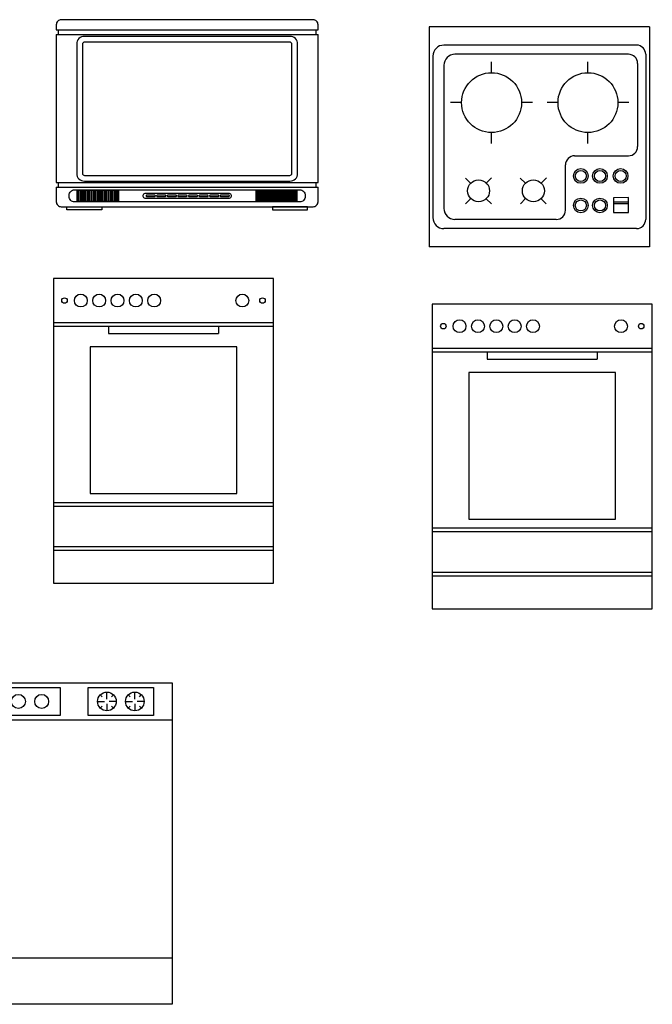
# Model space of a CAD drawing. Header units: millimetres. Extents: x 132.88 to 138.02, y 178.53 to 181.28.
# Tile 4 of 4: x 136.29 to 138.02, y 178.6 to 181.28. Entities that reach past the tile are written whole.
import ezdxf

# ---------------------------------------------------------------- set-up
doc = ezdxf.new("R2010")
doc.units = ezdxf.units.MM

# ---------------------------------------------------------------- blocks, each defined once
blk = doc.blocks.new('Dishwasher')
for p, q in [((16.3156, 33.1843), (16.5, 33)), ((17, 32.75), (17, 33.5)), ((17.5, 33), (17.6938, 33.1938)), ((19.3156, 33.1843), (19.5, 33)), ((20, 32.75), (20, 33.5)), ((20.5, 33), (20.6938, 33.1938)), ((16, 32.5), (16.75, 32.5)), ((16.5, 32), (16.2942, 31.7942)), ((17, 32.25), (17, 31.5)), ((18, 32.5), (17.25, 32.5)), ((17.7061, 31.7939), (17.5, 32)), ((19, 32.5), (19.75, 32.5)), ((19.5, 32), (19.2942, 31.7942)), ((20, 32.25), (20, 31.5)), ((21, 32.5), (20.25, 32.5)), ((20.7061, 31.7939), (20.5, 32)), ((24, 30.5), (0, 30.5)), ((0, 5), (24, 5))]:
    blk.add_line(p, q)
for points in [[(0, 0), (0, 34.5), (24, 34.5), (24, 0)], [(0.5, 31), (0.5, 34), (12, 34), (12, 31)], [(15, 31), (15, 34), (22, 34), (22, 31)]]:
    blk.add_lwpolyline(points, close=True)
for centre, radius in [((2.5, 32.5), 0.75), ((5, 32.5), 0.75), ((7.5, 32.5), 0.75), ((10, 32.5), 0.75), ((17, 32.5), 1), ((20, 32.5), 1)]:
    blk.add_circle(centre, radius)

msp = doc.modelspace()

# ---------------------------------------------------------------- linework, layer by layer
for p, q in [((136.3928, 181.2556), (137.1063, 181.2556)), ((136.3928, 181.243), (137.1063, 181.243)), ((138.0093, 181.2639), (137.4093, 181.2639)), ((137.4093, 181.2639), (137.4093, 180.6639)), ((138.0093, 181.2639), (138.0093, 180.6639)), ((137.9743, 181.2139), (137.4493, 181.2139)), ((137.9523, 181.1889), (137.4793, 181.1889)), ((137.9993, 181.1889), (137.9993, 180.7389)), ((137.4193, 181.1839), (137.4193, 180.7439)), ((137.5792, 181.1387), (137.5792, 181.1687)), ((137.8419, 181.1387), (137.8419, 181.1687)), ((137.9773, 181.1639), (137.9773, 180.9373)), ((137.4493, 181.1589), (137.4493, 180.7689)), ((137.4976, 181.0571), (137.4676, 181.0571)), ((137.6907, 181.0571), (137.6607, 181.0571)), ((137.7603, 181.0571), (137.7303, 181.0571)), ((137.9535, 181.0571), (137.9235, 181.0571)), ((137.5792, 180.9455), (137.5792, 180.9755)), ((137.8419, 180.9455), (137.8419, 180.9755)), ((137.8056, 180.9123), (137.9523, 180.9123)), ((137.7806, 180.7639), (137.7806, 180.8873)), ((136.3928, 180.8397), (137.1063, 180.8397)), ((137.5079, 180.8517), (137.5221, 180.8376)), ((137.5791, 180.8521), (137.5649, 180.838)), ((137.6575, 180.8517), (137.6716, 180.8376)), ((137.7286, 180.8521), (137.7145, 180.838)), ((136.3928, 180.8271), (137.1063, 180.8271)), ((137.5225, 180.7956), (137.5084, 180.7814)), ((137.5645, 180.7951), (137.5787, 180.781)), ((137.672, 180.7956), (137.6579, 180.7814)), ((137.714, 180.7951), (137.7282, 180.781)), ((137.9523, 180.7984), (137.9118, 180.7975)), ((137.9118, 180.7975), (137.9118, 180.7574)), ((137.9118, 180.787), (137.9523, 180.787)), ((137.9523, 180.7574), (137.9523, 180.7984)), ((137.9118, 180.7823), (137.9523, 180.7823)), ((137.7556, 180.7389), (137.4793, 180.7389)), ((137.9118, 180.7574), (137.9523, 180.7574)), ((137.9743, 180.7139), (137.4493, 180.7139)), ((138.0093, 180.6639), (137.4093, 180.6639)), ((136.385, 180.4577), (136.985, 180.4577)), ((136.385, 180.4477), (136.985, 180.4477)), ((136.535, 180.4477), (136.535, 180.4277)), ((136.835, 180.4477), (136.835, 180.4277)), ((136.535, 180.4277), (136.835, 180.4277)), ((137.4173, 180.3879), (138.0173, 180.3879)), ((137.4173, 180.3779), (138.0173, 180.3779)), ((137.5673, 180.3779), (137.5673, 180.3579)), ((137.5673, 180.3579), (137.8673, 180.3579)), ((137.8673, 180.3779), (137.8673, 180.3579)), ((136.385, 179.9677), (136.985, 179.9677)), ((136.385, 179.9577), (136.985, 179.9577)), ((137.4173, 179.8979), (138.0173, 179.8979)), ((137.4173, 179.8879), (138.0173, 179.8879)), ((136.385, 179.8477), (136.985, 179.8477)), ((136.385, 179.8377), (136.985, 179.8377)), ((137.4173, 179.7779), (138.0173, 179.7779)), ((137.4173, 179.7679), (138.0173, 179.7679))]:
    msp.add_line(p, q)
for points in [[(137.1063, 181.2556), (137.1063, 181.2696, 0.414214), (137.0927, 181.2832), (136.4064, 181.2832, 0.414214), (136.3928, 181.2696), (136.3928, 181.2556, 0.414214)], [(136.3928, 181.243), (136.3928, 180.8397, 0.414214)], [(137.1063, 180.8397), (137.1063, 181.243, 0.414214)], [(136.3928, 180.8271), (136.3928, 180.787, 0.414214), (136.4064, 180.7734)], [(136.4064, 180.7734), (137.0927, 180.7734, 0.414214), (137.1063, 180.787), (137.1063, 180.8271, 0.414214)]]:
    msp.add_lwpolyline(points, format="xyb")
for points in [[(136.398, 181.2556), (136.398, 181.243)], [(137.1011, 181.243), (137.1011, 181.2556)], [(136.398, 180.8397), (136.398, 180.8271)], [(137.1011, 180.8271), (137.1011, 180.8397)]]:
    msp.add_lwpolyline(points)
for points in [[(136.4697, 180.8432), (137.0294, 180.8432, 0.414214), (137.0507, 180.8644), (137.0507, 181.2165, 0.414214), (137.0294, 181.2378), (136.4697, 181.2378, 0.414214), (136.4484, 181.2165), (136.4484, 180.8644, 0.414214)], [(136.4697, 180.8589), (137.0294, 180.8589, 0.414214), (137.035, 180.8644), (137.035, 181.2165, 0.414214), (137.0294, 181.2221), (136.4697, 181.2221, 0.414214), (136.4641, 181.2165), (136.4641, 180.8644, 0.414214)], [(136.4423, 180.8196), (137.0567, 180.8196, -0.414214), (137.0713, 180.8051), (137.0713, 180.8011, -0.414214), (137.0567, 180.7866), (136.4423, 180.7866, -0.414214), (136.4278, 180.8011), (136.4278, 180.8051, -0.414214)], [(136.4508, 180.8184), (136.4515, 180.8184, -0.414214), (136.4527, 180.8172), (136.4527, 180.789, -0.414214), (136.4515, 180.7879), (136.4508, 180.7879, -0.414214), (136.4496, 180.789), (136.4496, 180.8172, -0.414214)], [(136.4565, 180.8184), (136.4573, 180.8184, -0.414214), (136.4585, 180.8172), (136.4585, 180.789, -0.414214), (136.4573, 180.7879), (136.4565, 180.7879, -0.414214), (136.4553, 180.789), (136.4553, 180.8172, -0.414214)], [(136.4623, 180.8184), (136.4631, 180.8184, -0.414214), (136.4643, 180.8172), (136.4643, 180.789, -0.414214), (136.4631, 180.7879), (136.4623, 180.7879, -0.414214), (136.4611, 180.789), (136.4611, 180.8172, -0.414214)], [(136.4681, 180.8184), (136.4689, 180.8184, -0.414214), (136.4701, 180.8172), (136.4701, 180.789, -0.414214), (136.4689, 180.7879), (136.4681, 180.7879, -0.414214), (136.4669, 180.789), (136.4669, 180.8172, -0.414214)], [(136.4739, 180.8184), (136.4747, 180.8184, -0.414214), (136.4759, 180.8172), (136.4759, 180.789, -0.414214), (136.4747, 180.7879), (136.4739, 180.7879, -0.414214), (136.4727, 180.789), (136.4727, 180.8172, -0.414214)], [(136.4797, 180.8184), (136.4805, 180.8184, -0.414214), (136.4817, 180.8172), (136.4817, 180.789, -0.414214), (136.4805, 180.7879), (136.4797, 180.7879, -0.414214), (136.4785, 180.789), (136.4785, 180.8172, -0.414214)], [(136.4855, 180.8184), (136.4863, 180.8184, -0.414214), (136.4875, 180.8172), (136.4875, 180.789, -0.414214), (136.4863, 180.7879), (136.4855, 180.7879, -0.414214), (136.4843, 180.789), (136.4843, 180.8172, -0.414214)], [(136.4913, 180.8184), (136.4921, 180.8184, -0.414214), (136.4932, 180.8172), (136.4932, 180.789, -0.414214), (136.4921, 180.7879), (136.4913, 180.7879, -0.414214), (136.4901, 180.789), (136.4901, 180.8172, -0.414214)], [(136.4971, 180.8184), (136.4978, 180.8184, -0.414214), (136.499, 180.8172), (136.499, 180.789, -0.414214), (136.4978, 180.7879), (136.4971, 180.7879, -0.414214), (136.4959, 180.789), (136.4959, 180.8172, -0.414214)], [(136.5029, 180.8184), (136.5036, 180.8184, -0.414214), (136.5048, 180.8172), (136.5048, 180.789, -0.414214), (136.5036, 180.7879), (136.5029, 180.7879, -0.414214), (136.5017, 180.789), (136.5017, 180.8172, -0.414214)], [(136.5087, 180.8184), (136.5094, 180.8184, -0.414214), (136.5106, 180.8172), (136.5106, 180.789, -0.414214), (136.5094, 180.7879), (136.5087, 180.7879, -0.414214), (136.5075, 180.789), (136.5075, 180.8172, -0.414214)], [(136.5145, 180.8184), (136.5152, 180.8184, -0.414214), (136.5164, 180.8172), (136.5164, 180.789, -0.414214), (136.5152, 180.7879), (136.5145, 180.7879, -0.414214), (136.5133, 180.789), (136.5133, 180.8172, -0.414214)], [(136.5202, 180.8184), (136.521, 180.8184, -0.414214), (136.5222, 180.8172), (136.5222, 180.789, -0.414214), (136.521, 180.7879), (136.5202, 180.7879, -0.414214), (136.519, 180.789), (136.519, 180.8172, -0.414214)], [(136.526, 180.8184), (136.5268, 180.8184, -0.414214), (136.528, 180.8172), (136.528, 180.789, -0.414214), (136.5268, 180.7879), (136.526, 180.7879, -0.414214), (136.5248, 180.789), (136.5248, 180.8172, -0.414214)], [(136.5318, 180.8184), (136.5326, 180.8184, -0.414214), (136.5338, 180.8172), (136.5338, 180.789, -0.414214), (136.5326, 180.7879), (136.5318, 180.7879, -0.414214), (136.5306, 180.789), (136.5306, 180.8172, -0.414214)], [(136.5376, 180.8184), (136.5384, 180.8184, -0.414214), (136.5396, 180.8172), (136.5396, 180.789, -0.414214), (136.5384, 180.7879), (136.5376, 180.7879, -0.414214), (136.5364, 180.789), (136.5364, 180.8172, -0.414214)], [(136.5434, 180.8184), (136.5442, 180.8184, -0.414214), (136.5454, 180.8172), (136.5454, 180.789, -0.414214), (136.5442, 180.7879), (136.5434, 180.7879, -0.414214), (136.5422, 180.789), (136.5422, 180.8172, -0.414214)], [(136.5492, 180.8184), (136.55, 180.8184, -0.414214), (136.5512, 180.8172), (136.5512, 180.789, -0.414214), (136.55, 180.7879), (136.5492, 180.7879, -0.414214), (136.548, 180.789), (136.548, 180.8172, -0.414214)], [(136.555, 180.8184), (136.5558, 180.8184, -0.414214), (136.5569, 180.8172), (136.5569, 180.789, -0.414214), (136.5558, 180.7879), (136.555, 180.7879, -0.414214), (136.5538, 180.789), (136.5538, 180.8172, -0.414214)], [(136.5608, 180.8184), (136.5615, 180.8184, -0.414214), (136.5627, 180.8172), (136.5627, 180.789, -0.414214), (136.5615, 180.7879), (136.5608, 180.7879, -0.414214), (136.5596, 180.789), (136.5596, 180.8172, -0.414214)], [(136.9383, 180.8184), (136.9375, 180.8184, 0.414214), (136.9363, 180.8172), (136.9363, 180.789, 0.414214), (136.9375, 180.7879), (136.9383, 180.7879, 0.414214), (136.9395, 180.789), (136.9395, 180.8172, 0.414214)], [(136.9441, 180.8184), (136.9433, 180.8184, 0.414214), (136.9421, 180.8172), (136.9421, 180.789, 0.414214), (136.9433, 180.7879), (136.9441, 180.7879, 0.414214), (136.9453, 180.789), (136.9453, 180.8172, 0.414214)], [(136.9499, 180.8184), (136.9491, 180.8184, 0.414214), (136.9479, 180.8172), (136.9479, 180.789, 0.414214), (136.9491, 180.7879), (136.9499, 180.7879, 0.414214), (136.9511, 180.789), (136.9511, 180.8172, 0.414214)], [(136.9557, 180.8184), (136.9549, 180.8184, 0.414214), (136.9537, 180.8172), (136.9537, 180.789, 0.414214), (136.9549, 180.7879), (136.9557, 180.7879, 0.414214), (136.9569, 180.789), (136.9569, 180.8172, 0.414214)], [(136.9615, 180.8184), (136.9607, 180.8184, 0.414214), (136.9595, 180.8172), (136.9595, 180.789, 0.414214), (136.9607, 180.7879), (136.9615, 180.7879, 0.414214), (136.9627, 180.789), (136.9627, 180.8172, 0.414214)], [(136.9673, 180.8184), (136.9665, 180.8184, 0.414214), (136.9653, 180.8172), (136.9653, 180.789, 0.414214), (136.9665, 180.7879), (136.9673, 180.7879, 0.414214), (136.9685, 180.789), (136.9685, 180.8172, 0.414214)], [(136.9731, 180.8184), (136.9723, 180.8184, 0.414214), (136.9711, 180.8172), (136.9711, 180.789, 0.414214), (136.9723, 180.7879), (136.9731, 180.7879, 0.414214), (136.9743, 180.789), (136.9743, 180.8172, 0.414214)], [(136.9788, 180.8184), (136.9781, 180.8184, 0.414214), (136.9769, 180.8172), (136.9769, 180.789, 0.414214), (136.9781, 180.7879), (136.9788, 180.7879, 0.414214), (136.98, 180.789), (136.98, 180.8172, 0.414214)], [(136.9846, 180.8184), (136.9839, 180.8184, 0.414214), (136.9827, 180.8172), (136.9827, 180.789, 0.414214), (136.9839, 180.7879), (136.9846, 180.7879, 0.414214), (136.9858, 180.789), (136.9858, 180.8172, 0.414214)], [(136.9904, 180.8184), (136.9897, 180.8184, 0.414214), (136.9885, 180.8172), (136.9885, 180.789, 0.414214), (136.9897, 180.7879), (136.9904, 180.7879, 0.414214), (136.9916, 180.789), (136.9916, 180.8172, 0.414214)], [(136.9962, 180.8184), (136.9955, 180.8184, 0.414214), (136.9943, 180.8172), (136.9943, 180.789, 0.414214), (136.9955, 180.7879), (136.9962, 180.7879, 0.414214), (136.9974, 180.789), (136.9974, 180.8172, 0.414214)], [(137.002, 180.8184), (137.0012, 180.8184, 0.414214), (137, 180.8172), (137, 180.789, 0.414214), (137.0012, 180.7879), (137.002, 180.7879, 0.414214), (137.0032, 180.789), (137.0032, 180.8172, 0.414214)], [(137.0078, 180.8184), (137.007, 180.8184, 0.414214), (137.0058, 180.8172), (137.0058, 180.789, 0.414214), (137.007, 180.7879), (137.0078, 180.7879, 0.414214), (137.009, 180.789), (137.009, 180.8172, 0.414214)], [(137.0136, 180.8184), (137.0128, 180.8184, 0.414214), (137.0116, 180.8172), (137.0116, 180.789, 0.414214), (137.0128, 180.7879), (137.0136, 180.7879, 0.414214), (137.0148, 180.789), (137.0148, 180.8172, 0.414214)], [(137.0194, 180.8184), (137.0186, 180.8184, 0.414214), (137.0174, 180.8172), (137.0174, 180.789, 0.414214), (137.0186, 180.7879), (137.0194, 180.7879, 0.414214), (137.0206, 180.789), (137.0206, 180.8172, 0.414214)], [(137.0252, 180.8184), (137.0244, 180.8184, 0.414214), (137.0232, 180.8172), (137.0232, 180.789, 0.414214), (137.0244, 180.7879), (137.0252, 180.7879, 0.414214), (137.0264, 180.789), (137.0264, 180.8172, 0.414214)], [(137.031, 180.8184), (137.0302, 180.8184, 0.414214), (137.029, 180.8172), (137.029, 180.789, 0.414214), (137.0302, 180.7879), (137.031, 180.7879, 0.414214), (137.0322, 180.789), (137.0322, 180.8172, 0.414214)], [(137.0368, 180.8184), (137.036, 180.8184, 0.414214), (137.0348, 180.8172), (137.0348, 180.789, 0.414214), (137.036, 180.7879), (137.0368, 180.7879, 0.414214), (137.038, 180.789), (137.038, 180.8172, 0.414214)], [(137.0425, 180.8184), (137.0418, 180.8184, 0.414214), (137.0406, 180.8172), (137.0406, 180.789, 0.414214), (137.0418, 180.7879), (137.0425, 180.7879, 0.414214), (137.0437, 180.789), (137.0437, 180.8172, 0.414214)], [(137.0483, 180.8184), (137.0476, 180.8184, 0.414214), (137.0464, 180.8172), (137.0464, 180.789, 0.414214), (137.0476, 180.7879), (137.0483, 180.7879, 0.414214), (137.0495, 180.789), (137.0495, 180.8172, 0.414214)], [(136.6355, 180.81), (136.8636, 180.81, -0.414214), (136.8691, 180.8045), (136.8691, 180.8017, -0.414214), (136.8636, 180.7962), (136.6355, 180.7962, -0.414214), (136.63, 180.8017), (136.63, 180.8045, -0.414214)], [(136.6405, 180.8058), (136.66, 180.8058, -0.414214), (136.6623, 180.8035), (136.6623, 180.8027, -0.414214), (136.66, 180.8005), (136.6405, 180.8005, -0.414214), (136.6383, 180.8027), (136.6383, 180.8035, -0.414214)], [(136.6693, 180.8058), (136.6889, 180.8058, -0.414214), (136.6911, 180.8035), (136.6911, 180.8027, -0.414214), (136.6889, 180.8005), (136.6693, 180.8005, -0.414214), (136.6671, 180.8027), (136.6671, 180.8035, -0.414214)], [(136.6981, 180.8058), (136.7177, 180.8058, -0.414214), (136.7199, 180.8035), (136.7199, 180.8027, -0.414214), (136.7177, 180.8005), (136.6981, 180.8005, -0.414214), (136.6959, 180.8027), (136.6959, 180.8035, -0.414214)], [(136.7269, 180.8058), (136.7465, 180.8058, -0.414214), (136.7487, 180.8035), (136.7487, 180.8027, -0.414214), (136.7465, 180.8005), (136.7269, 180.8005, -0.414214), (136.7247, 180.8027), (136.7247, 180.8035, -0.414214)], [(136.7558, 180.8058), (136.7753, 180.8058, -0.414214), (136.7775, 180.8035), (136.7775, 180.8027, -0.414214), (136.7753, 180.8005), (136.7558, 180.8005, -0.414214), (136.7535, 180.8027), (136.7535, 180.8035, -0.414214)], [(136.7846, 180.8058), (136.8041, 180.8058, -0.414214), (136.8064, 180.8035), (136.8064, 180.8027, -0.414214), (136.8041, 180.8005), (136.7846, 180.8005, -0.414214), (136.7824, 180.8027), (136.7824, 180.8035, -0.414214)], [(136.8134, 180.8058), (136.833, 180.8058, -0.414214), (136.8352, 180.8035), (136.8352, 180.8027, -0.414214), (136.833, 180.8005), (136.8134, 180.8005, -0.414214), (136.8112, 180.8027), (136.8112, 180.8035, -0.414214)], [(136.8422, 180.8058), (136.8618, 180.8058, -0.414214), (136.864, 180.8035), (136.864, 180.8027, -0.414214), (136.8618, 180.8005), (136.8422, 180.8005, -0.414214), (136.84, 180.8027), (136.84, 180.8035, -0.414214)]]:
    msp.add_lwpolyline(points, format="xyb", close=True)
for points in [[(136.422, 180.7734), (136.5174, 180.7734), (136.5174, 180.7647), (136.422, 180.7647)], [(137.0771, 180.7734), (136.9817, 180.7734), (136.9817, 180.7647), (137.0771, 180.7647)], [(136.385, 179.7477), (136.985, 179.7477), (136.985, 180.5777), (136.385, 180.5777)], [(137.4173, 179.6779), (138.0173, 179.6779), (138.0173, 180.5079), (137.4173, 180.5079)], [(136.485, 179.9919), (136.885, 179.9919), (136.885, 180.3919), (136.485, 180.3919)], [(137.5173, 179.9221), (137.9173, 179.9221), (137.9173, 180.3221), (137.5173, 180.3221)]]:
    msp.add_lwpolyline(points, close=True)
for centre, radius in [((137.5792, 181.0571), 0.0816), ((137.8419, 181.0571), 0.0816), ((137.8225, 180.8573), 0.02), ((137.8225, 180.8573), 0.015), ((137.8747, 180.8573), 0.02), ((137.8747, 180.8573), 0.015), ((137.931, 180.8573), 0.02), ((137.931, 180.8573), 0.015), ((137.5437, 180.8168), 0.03), ((137.6933, 180.8168), 0.03), ((137.8225, 180.7769), 0.02), ((137.8225, 180.7769), 0.015), ((137.8747, 180.7769), 0.02), ((137.8747, 180.7769), 0.015), ((136.4153, 180.5177), 0.0075), ((136.4597, 180.5177), 0.0175), ((136.5097, 180.5177), 0.0175), ((136.5597, 180.5177), 0.0175), ((136.6097, 180.5177), 0.0175), ((136.6597, 180.5177), 0.0175), ((136.8999, 180.5177), 0.0175), ((136.9548, 180.5177), 0.0075), ((137.492, 180.4479), 0.0175), ((137.542, 180.4479), 0.0175), ((137.592, 180.4479), 0.0175), ((137.642, 180.4479), 0.0175), ((137.692, 180.4479), 0.0175), ((137.9322, 180.4479), 0.0175), ((137.4476, 180.4479), 0.0075), ((137.9871, 180.4479), 0.0075)]:
    msp.add_circle(centre, radius)
for centre, radius, start, end in [((137.4493, 181.1839), 0.03, 90, 180), ((137.9743, 181.1889), 0.025, 0, 90), ((137.4793, 181.1589), 0.03, 90, 180), ((137.9523, 181.1639), 0.025, 0, 90), ((137.9523, 180.9373), 0.025, 270, 360), ((137.8056, 180.8873), 0.025, 90, 180), ((137.4793, 180.7689), 0.03, 180, 270), ((137.7556, 180.7639), 0.025, 270, 0), ((137.4493, 180.7439), 0.03, 180, 270), ((137.9743, 180.7389), 0.025, 270, 0)]:
    msp.add_arc(centre, radius, start, end)

# ---------------------------------------------------------------- block references
at = {"xscale": 0.02539999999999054, "yscale": 0.02539999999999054, "zscale": 0.0254}
msp.add_blockref('Dishwasher', (136.099, 178.5997), dxfattribs=at)

doc.saveas('drawing.dxf')
